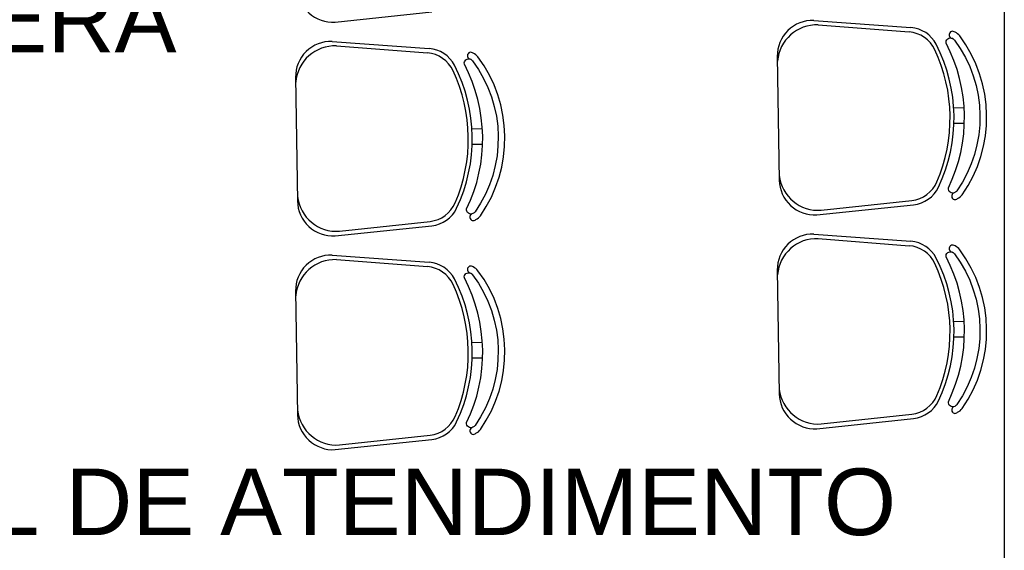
# Model space of a CAD drawing. Header units: millimetres. Extents: x 0 to 1189, y 0 to 841.
# Tile 35 of 58: x 467 to 512, y 601 to 625. Entities that reach past the tile are written whole.
import ezdxf
from ezdxf.enums import TextEntityAlignment as Align

# ---------------------------------------------------------------- set-up
doc = ezdxf.new("R2010")
doc.units = ezdxf.units.MM
doc.header["$LTSCALE"] = 8
for name, color, linetype in [('ARQ_ALV_ALT', 8, 'Continuous'), ('ARQ_LAY_MOB', 8, 'Continuous'), ('ARQ_TXT_AMB', 8, 'Continuous')]:
    doc.layers.add(name, color=color, linetype=linetype)
doc.styles.add('Texto Cota', font='arial.ttf')

# ---------------------------------------------------------------- blocks, each defined once
blk = doc.blocks.new('AREA')
at = {"style": 'Texto Cota'}
for tag, p in [('AREAS:COMODO', (0, 1.75)), ('AREAS:VALOR', (0, -1.25))]:
    blk.add_attdef(tag, text='', height=2.5, dxfattribs=at).set_placement(p, align=Align.MIDDLE_CENTER)

msp = doc.modelspace()

# ---------------------------------------------------------------- linework, layer by layer
at = {"layer": 'ARQ_ALV_ALT'}
msp.add_line((511.908, 680.147), (511.908, 574.036), dxfattribs=at)
at = {"layer": 'ARQ_LAY_MOB', "linetype": 'ByBlock'}
for p, q in [((481.719, 624.884), (486.086, 625.345)), ((503.313, 624.967), (507.693, 624.643)), ((503.517, 624.761), (507.615, 624.445)), ((481.581, 624.021), (485.961, 623.698)), ((481.784, 623.815), (485.883, 623.5)), ((501.667, 623.342), (501.754, 617.771)), ((479.935, 622.397), (480.022, 616.826)), ((509.626, 621.031), (510.096, 621.038)), ((487.893, 620.086), (488.363, 620.093)), ((509.637, 620.331), (510.107, 620.339)), ((487.904, 619.386), (488.374, 619.393)), ((503.451, 616.199), (507.818, 616.66)), ((503.648, 616.412), (507.734, 616.856)), ((481.719, 615.254), (486.086, 615.715)), ((481.915, 615.466), (486.002, 615.91)), ((503.313, 615.337), (507.693, 615.013)), ((503.517, 615.131), (507.615, 614.815)), ((481.581, 614.391), (485.961, 614.068)), ((481.784, 614.185), (485.883, 613.87)), ((501.667, 613.712), (501.754, 608.141)), ((479.935, 612.767), (480.022, 607.196)), ((509.626, 611.401), (510.096, 611.408)), ((487.893, 610.456), (488.363, 610.463)), ((509.637, 610.701), (510.107, 610.708)), ((487.904, 609.756), (488.374, 609.763)), ((503.648, 606.782), (507.734, 607.225)), ((503.451, 606.569), (507.818, 607.03)), ((481.719, 605.624), (486.086, 606.085)), ((481.915, 605.836), (486.002, 606.28))]:
    msp.add_line(p, q, dxfattribs=at)
for points in [[(509.385, 617.415, 0.237888), (509.283, 623.938, -0.605717), (509.561, 624.157, -0.122717), (509.656, 624.082, -0.323529), (509.763, 617.283, -0.122717), (509.671, 617.205, -0.605717)], [(487.653, 616.47, 0.237888), (487.55, 622.992, -0.605717), (487.829, 623.212, -0.122717), (487.924, 623.137, -0.323529), (488.031, 616.338, -0.122717), (487.938, 616.26, -0.605717)], [(509.385, 607.785, 0.237888), (509.283, 614.308, -0.605717), (509.561, 614.527, -0.122717), (509.656, 614.452, -0.323529), (509.763, 607.653, -0.122717), (509.671, 607.575, -0.605717)], [(487.653, 606.84, 0.237888), (487.55, 613.362, -0.605717), (487.829, 613.581, -0.122717), (487.924, 613.507, -0.323529), (488.031, 606.707, -0.122717), (487.938, 606.63, -0.605717)]]:
    msp.add_lwpolyline(points, format="xyb", close=True, dxfattribs=at)
for centre, radius, start, end in [((481.622, 626.481), 1.6, 180.8998, 273.469), ((503.267, 623.367), 1.6, 88.3306, 180.8998), ((503.444, 622.988), 1.774, 87.6476, 175.3073), ((507.59, 623.247), 1.4, 27.2951, 85.7786), ((507.508, 623.049), 1.4, 25.1637, 85.5999), ((509.575, 624.319), 0.156, 45.5743, 241.0889), ((509.459, 623.929), 0.25, 37.7697, 65.7543), ((509.459, 623.929), 0.55, 37.4427, 65.7543), ((505.006, 620.608), 6.105, 325.0236, 36.776), ((481.534, 622.422), 1.6, 88.3306, 180.8998), ((481.711, 622.043), 1.774, 87.6476, 175.3073), ((485.857, 622.302), 1.4, 27.2951, 85.7786), ((502.219, 620.565), 7.243, 336.6359, 25.1637), ((502.397, 620.567), 7.243, 334.5045, 27.2951), ((485.775, 622.104), 1.4, 25.1637, 85.5999), ((487.843, 623.373), 0.156, 45.5743, 241.0889), ((487.726, 622.984), 0.25, 37.7697, 65.7543), ((487.726, 622.984), 0.55, 37.4427, 65.7543), ((483.273, 619.663), 6.105, 325.0236, 36.776), ((480.665, 619.622), 7.243, 334.5045, 27.2951), ((480.486, 619.619), 7.243, 336.6359, 25.1637), ((503.519, 618.181), 1.774, 186.4923, 274.152), ((503.354, 617.796), 1.6, 180.8998, 273.469), ((507.583, 618.247), 1.4, 276.1997, 336.6359), ((507.671, 618.052), 1.4, 276.0211, 334.5045), ((481.787, 617.236), 1.774, 186.4923, 274.152), ((509.689, 617.044), 0.156, 120.7107, 316.2253), ((509.561, 617.43), 0.55, 296.0453, 324.3569), ((481.622, 616.851), 1.6, 180.8998, 273.469), ((485.851, 617.302), 1.4, 276.1997, 336.6359), ((485.939, 617.107), 1.4, 276.0211, 334.5045), ((487.957, 616.098), 0.156, 120.7107, 316.2253), ((487.828, 616.484), 0.55, 296.0453, 324.3569), ((503.267, 613.737), 1.6, 88.3306, 180.8998), ((503.444, 613.358), 1.774, 87.6476, 175.3073), ((507.508, 613.419), 1.4, 25.1637, 85.5999), ((507.59, 613.617), 1.4, 27.2951, 85.7786), ((509.575, 614.689), 0.156, 45.5743, 241.0889), ((509.459, 614.299), 0.55, 37.4427, 65.7543), ((481.534, 612.792), 1.6, 88.3306, 180.8998), ((509.459, 614.299), 0.25, 37.7697, 65.7543), ((505.006, 610.978), 6.105, 325.0236, 36.776), ((481.711, 612.413), 1.774, 87.6476, 175.3073), ((485.775, 612.474), 1.4, 25.1637, 85.5999), ((485.857, 612.672), 1.4, 27.2951, 85.7786), ((487.843, 613.743), 0.156, 45.5743, 241.0889), ((487.726, 613.354), 0.55, 37.4427, 65.7543), ((502.219, 610.935), 7.243, 336.6359, 25.1637), ((502.397, 610.937), 7.243, 334.5045, 27.2951), ((487.726, 613.354), 0.25, 37.7697, 65.7543), ((483.273, 610.033), 6.105, 325.0236, 36.776), ((480.486, 609.989), 7.243, 336.6359, 25.1637), ((480.665, 609.992), 7.243, 334.5045, 27.2951), ((503.354, 608.166), 1.6, 180.8998, 273.469), ((503.519, 608.551), 1.774, 186.4923, 274.152), ((507.583, 608.617), 1.4, 276.1997, 336.6359), ((507.671, 608.422), 1.4, 276.0211, 334.5045), ((481.622, 607.221), 1.6, 180.8998, 273.469), ((481.787, 607.606), 1.774, 186.4923, 274.152), ((509.689, 607.414), 0.156, 120.7107, 316.2253), ((509.561, 607.8), 0.55, 296.0453, 324.3569), ((485.851, 607.672), 1.4, 276.1997, 336.6359), ((485.939, 607.477), 1.4, 276.0211, 334.5045), ((487.957, 606.468), 0.156, 120.7107, 316.2253), ((487.828, 606.854), 0.55, 296.0453, 324.3569)]:
    msp.add_arc(centre, radius, start, end, dxfattribs=at)

# ---------------------------------------------------------------- block references
at = {"layer": 'ARQ_TXT_AMB', "linetype": 'Continuous', "lineweight": -3, "xscale": 1.199999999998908, "yscale": 1.199999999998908, "zscale": 1.199999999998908}
msp.add_blockref('AREA', (466.064, 622.931), dxfattribs=at).add_auto_attribs({'AREAS:COMODO': 'ESPERA'})
at = {"layer": 'ARQ_TXT_AMB', "linetype": 'Continuous', "lineweight": -3}
ref = msp.add_blockref('AREA', (478.508, 601.173), dxfattribs=dict(at, xscale=1.199999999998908, yscale=1.199999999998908, zscale=1.199999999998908))
ref.add_attrib('AREAS:COMODO', 'CENTRAL DE ATENDIMENTO ', dxfattribs={"layer": '0', "height": 3, "style": 'Texto Cota'}).set_placement((478.508, 603.273), align=Align.MIDDLE_CENTER)

doc.saveas('drawing.dxf')
